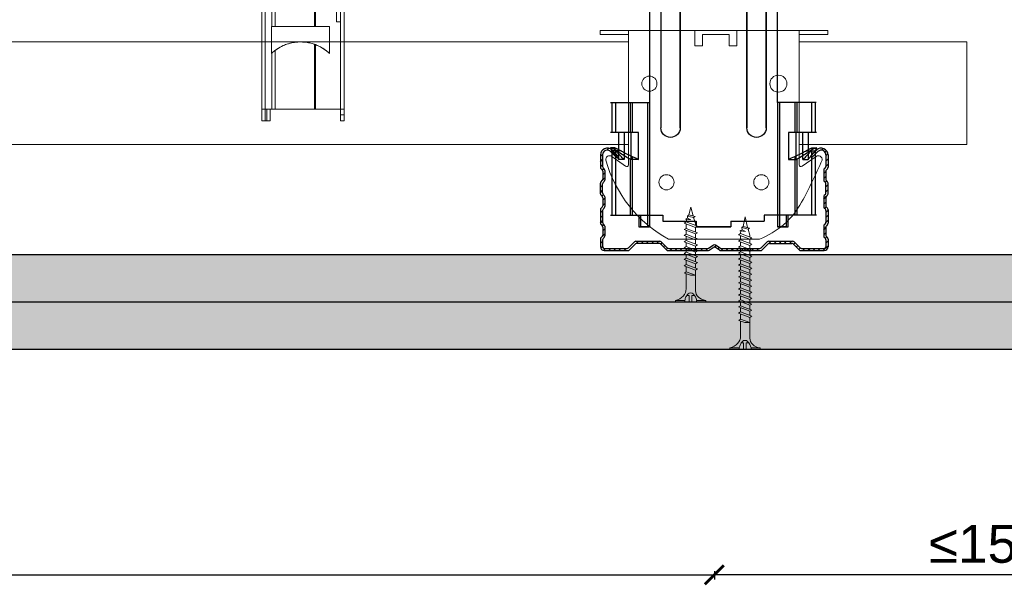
# Model space of a CAD drawing. Header units: millimetres. Extents: x 2264 to 5334, y 1259 to 2026.
# Tile 9 of 15: x 4604 to 4863, y 1451 to 1600. Entities that reach past the tile are written whole.
import ezdxf

# ---------------------------------------------------------------- set-up
doc = ezdxf.new("R2010")
doc.units = ezdxf.units.MM
for name, color, linetype, lineweight in [('_RIGIPS AKCESORIA', 7, 'Continuous', 18), ('_RIGIPS G-K', 7, 'Continuous', 25), ('_RIGIPS PROFIL', 7, 'Continuous', 18)]:
    doc.layers.add(name, color=color, linetype=linetype, lineweight=lineweight)
doc.styles.get("Standard").update_dxf_attribs({"font": 'arial.ttf'})
doc.dimstyles.new('ISO-25', dxfattribs={"dimtxt": 2.5, "dimasz": 2.5, "dimexe": 1.25, "dimexo": 0.625, "dimtad": 1, "dimtxsty": 'Standard', "dimcen": 2.5, "dimadec": 0, "dimazin": 0, "dimtfac": 1, "dimtmove": 0, "dimatfit": 3, "dimfxl": 1, "dimarcsym": 0})

# ---------------------------------------------------------------- blocks, each defined once
blk = doc.blocks.new('TN 25')
at = {"layer": '_RIGIPS AKCESORIA'}
for p, q in [((0, -0.84), (0, 7.16)), ((0, 7.16), (0.46, 7.16)), ((0.46, 7.16), (0.46, 4.78)), ((0.46, 4.78), (0, 4.78)), ((0, 3.5), (1.77, 3.5)), ((0, 2.83), (1.77, 2.83)), ((1.77, 3.5), (1.77, 4.2)), ((1.77, 2.83), (1.77, 2.18)), ((3.02, 4.46), (8.47, 4.46)), ((7.12, 4.46), (7.12, 3.18)), ((8.03, 2.01), (7.12, 4.46)), ((7.12, 3.18), (7.65, 1.53)), ((8.47, 4.46), (8.79, 5)), ((9.61, 1.51), (8.47, 4.46)), ((8.79, 5), (9.93, 2.01)), ((9, 4.46), (10.1, 4.46)), ((10.1, 4.46), (10.41, 5)), ((11.23, 1.51), (10.1, 4.46)), ((10.41, 5), (11.56, 2.01)), ((10.62, 4.46), (11.67, 4.46)), ((11.67, 4.46), (11.99, 5)), ((12.81, 1.51), (11.67, 4.46)), ((11.99, 5), (13.14, 2.01)), ((12.2, 4.46), (13.21, 4.46)), ((13.21, 4.46), (13.52, 5)), ((14.34, 1.51), (13.21, 4.46)), ((13.52, 5), (14.67, 2.01)), ((13.73, 4.46), (14.8, 4.46)), ((14.8, 4.46), (15.12, 5)), ((15.94, 1.51), (14.8, 4.46)), ((15.12, 5), (16.26, 2.01)), ((15.33, 4.46), (16.42, 4.46)), ((16.42, 4.46), (16.73, 5)), ((17.55, 1.51), (16.42, 4.46)), ((16.73, 5), (17.88, 2.01)), ((16.94, 4.46), (17.99, 4.46)), ((17.99, 4.46), (18.31, 5)), ((19.13, 1.51), (17.99, 4.46)), ((18.31, 5), (19.45, 2.01)), ((18.52, 4.46), (19.68, 4.46)), ((19.68, 4.46), (20, 5)), ((20.82, 1.51), (19.68, 4.46)), ((20, 5), (21.14, 2.01)), ((20.21, 4.46), (20.7, 4.46)), ((20.7, 4.46), (22.28, 3.98)), ((21.85, 1.83), (21.67, 3.28)), ((21.67, 3.28), (22.14, 2.4)), ((22.28, 3.98), (22.56, 4.37)), ((22.7, 2.36), (22.28, 3.98)), ((22.56, 4.37), (23.03, 2.71)), ((23.03, 2.71), (22.7, 2.36)), ((22.71, 3.85), (25, 3.24)), ((25, 3.24), (23.03, 2.71)), ((0.46, 1.64), (0, 1.64)), ((0.46, -0.84), (0.46, 1.64)), ((7.49, 2.01), (3.55, 2.01)), ((7.65, 1.53), (8.03, 2.01)), ((9.41, 2.01), (8.03, 2.01)), ((9.93, 2.01), (9.61, 1.51)), ((11.04, 2.01), (9.93, 2.01)), ((11.56, 2.01), (11.23, 1.51)), ((12.61, 2.01), (11.56, 2.01)), ((13.14, 2.01), (12.81, 1.51)), ((14.15, 2.01), (13.14, 2.01)), ((14.67, 2.01), (14.34, 1.51)), ((15.74, 2.01), (14.67, 2.01)), ((16.26, 2.01), (15.94, 1.51)), ((17.36, 2.01), (16.26, 2.01)), ((17.88, 2.01), (17.55, 1.51)), ((18.93, 2.01), (17.88, 2.01)), ((19.45, 2.01), (19.13, 1.51)), ((19.45, 2.01), (20.62, 2.01)), ((21.14, 2.01), (20.82, 1.51)), ((21.14, 2.01), (21.81, 2.12)), ((22.14, 2.4), (21.85, 1.83)), ((22.7, 2.36), (22.14, 2.4)), ((0, -0.84), (0.46, -0.84))]:
    blk.add_line(p, q, dxfattribs=at)
for centre, major_axis, ratio, start_param, end_param in [((3.09, 7.67), (0.17, 3.2), 0.826134, 1.773653, 3.180586), ((-0.04, 0.9), (0, 3.93), 0.848176, -0.720942, -0.151112), ((1.66, 3.18), (0, 0.895), 0.848176, -1.552777, -0.720942), ((1.66, 3.18), (0, 0.895), 0.848176, 3.862535, 4.730408), ((3.37, -1.57), (0.28, 3.57), 0.832181, 0.035984, 1.430787), ((-2.73, 15.91), (0, 14.76), 0.848176, 3.399396, 3.475072), ((0.59, 4.62), (0, 2.81), 0.848176, 3.475072, 3.862535)]:
    blk.add_ellipse(centre, major_axis=major_axis, ratio=ratio, start_param=start_param, end_param=end_param, dxfattribs=at)
blk = doc.blocks.new('CD 60 ULTRASTIL')
h = blk.add_hatch()
h.set_pattern_fill('ANSI31', color=256, scale=0.3, style=0)
h.paths.add_polyline_path([(542.88, 684.5, -0.302776), (543.49, 684.5), (544.54, 683.79, 0.148069), (544.85, 683.7), (555.42, 683.7, 0.198912), (555.81, 683.86), (557.38, 685.44, -0.198912), (557.77, 685.6), (563.59, 685.6, -0.198912), (563.98, 685.44), (565.55, 683.86, 0.198912), (565.94, 683.7), (572.18, 683.7, 0.414214), (573.18, 684.7), (573.18, 686.74, 0.198912), (573.02, 687.12), (572.74, 687.4, -0.198912), (572.58, 687.79), (572.58, 689.87, -0.198912), (572.74, 690.26), (573.02, 690.54, 0.198912), (573.18, 690.93), (573.18, 694.47, 0.198912), (573.02, 694.86), (572.74, 695.14, -0.198912), (572.58, 695.53), (572.58, 697.61, -0.198912), (572.74, 698), (573.02, 698.28, 0.198912), (573.18, 698.67), (573.18, 701.47, 0.198912), (573.02, 701.86), (572.74, 702.14, -0.198912), (572.58, 702.53), (572.58, 704.61, -0.198912), (572.74, 705), (573.02, 705.28, 0.198912), (573.18, 705.67), (573.18, 708.9, 0.666128), (570.12, 710.18), (568.55, 708.63), (568.93, 708.24), (570.5, 709.79, -0.666128), (572.63, 708.9), (572.63, 705.9, -0.198912), (572.47, 705.51), (572.19, 705.23, 0.198912), (572.03, 704.84), (572.03, 702.3, 0.198912), (572.19, 701.91), (572.47, 701.63, -0.198912), (572.63, 701.25), (572.63, 698.9, -0.198912), (572.47, 698.51), (572.19, 698.23, 0.198912), (572.03, 697.84), (572.03, 695.3, 0.198912), (572.19, 694.91), (572.47, 694.63, -0.198912), (572.63, 694.25), (572.63, 691.16, -0.198912), (572.47, 690.77), (572.19, 690.49, 0.198912), (572.03, 690.1), (572.03, 687.56, 0.198912), (572.19, 687.17), (572.47, 686.9, -0.198912), (572.63, 686.51), (572.63, 684.7, -0.414214), (572.18, 684.25), (566.17, 684.25, -0.198912), (565.78, 684.41), (564.2, 685.99, 0.198912), (563.82, 686.15), (557.55, 686.15, 0.198912), (557.16, 685.99), (555.58, 684.41, -0.198912), (555.19, 684.25), (545.01, 684.25, -0.148069), (544.71, 684.34), (543.49, 685.16, 0.302776), (542.88, 685.16), (541.65, 684.34, -0.148069), (541.35, 684.25), (531.17, 684.25, -0.198912), (530.78, 684.41), (529.2, 685.99, 0.198912), (528.82, 686.15), (522.55, 686.15, 0.198912), (522.16, 685.99), (520.58, 684.41, -0.198912), (520.19, 684.25), (514.18, 684.25, -0.414214), (513.73, 684.7), (513.73, 686.51, -0.198912), (513.89, 686.9), (514.17, 687.17, 0.198912), (514.33, 687.56), (514.33, 690.1, 0.198912), (514.17, 690.49), (513.89, 690.77, -0.198912), (513.73, 691.16), (513.73, 694.25, -0.198912), (513.89, 694.63), (514.17, 694.91, 0.198912), (514.33, 695.3), (514.33, 697.84, 0.198912), (514.17, 698.23), (513.89, 698.51, -0.198912), (513.73, 698.9), (513.73, 701.25, -0.198912), (513.89, 701.63), (514.17, 701.91, 0.198912), (514.33, 702.3), (514.33, 704.84, 0.198912), (514.17, 705.23), (513.89, 705.51, -0.198912), (513.73, 705.9), (513.73, 708.9, -0.666128), (515.86, 709.79), (517.43, 708.24), (517.81, 708.63), (516.25, 710.18, 0.666128), (513.18, 708.9), (513.18, 705.67, 0.198912), (513.34, 705.28), (513.62, 705, -0.198912), (513.78, 704.61), (513.78, 702.53, -0.198912), (513.62, 702.14), (513.34, 701.86, 0.198912), (513.18, 701.47), (513.18, 698.67, 0.198912), (513.34, 698.28), (513.62, 698, -0.198912), (513.78, 697.61), (513.78, 695.53, -0.198912), (513.62, 695.14), (513.34, 694.86, 0.198912), (513.18, 694.47), (513.18, 690.93, 0.198912), (513.34, 690.54), (513.62, 690.26, -0.198912), (513.78, 689.87), (513.78, 687.79, -0.198912), (513.62, 687.4), (513.34, 687.12, 0.198912), (513.18, 686.74), (513.18, 684.7, 0.414214), (514.18, 683.7), (520.42, 683.7, 0.198912), (520.81, 683.86), (522.38, 685.44, -0.198912), (522.77, 685.6), (528.59, 685.6, -0.198912), (528.98, 685.44), (530.55, 683.86, 0.198912), (530.94, 683.7), (541.51, 683.7, 0.148069), (541.82, 683.79)])
for p, q in [((513.18, 708.9), (513.18, 705.67)), ((513.73, 708.9), (513.73, 705.9)), ((515.86, 709.79), (517.43, 708.24)), ((516.25, 710.18), (517.81, 708.63)), ((517.43, 708.24), (517.81, 708.63)), ((570.12, 710.18), (568.55, 708.63)), ((568.93, 708.24), (568.55, 708.63)), ((570.5, 709.79), (568.93, 708.24)), ((572.63, 708.9), (572.63, 705.9)), ((573.18, 708.9), (573.18, 705.67)), ((513.34, 705.28), (513.62, 705)), ((513.78, 704.61), (513.78, 702.53)), ((513.89, 705.51), (514.17, 705.23)), ((514.33, 704.84), (514.33, 702.3)), ((572.03, 704.84), (572.03, 702.3)), ((572.47, 705.51), (572.19, 705.23)), ((572.58, 704.61), (572.58, 702.53)), ((573.02, 705.28), (572.74, 705)), ((513.18, 698.67), (513.18, 701.47)), ((513.34, 701.86), (513.62, 702.14)), ((513.73, 698.9), (513.73, 701.25)), ((513.89, 701.63), (514.17, 701.91)), ((572.47, 701.63), (572.19, 701.91)), ((572.63, 698.9), (572.63, 701.25)), ((573.02, 701.86), (572.74, 702.14)), ((573.18, 698.67), (573.18, 701.47)), ((513.34, 698.28), (513.62, 698)), ((513.89, 698.51), (514.17, 698.23)), ((572.47, 698.51), (572.19, 698.23)), ((573.02, 698.28), (572.74, 698)), ((513.78, 697.61), (513.78, 695.53)), ((514.33, 697.84), (514.33, 695.3)), ((572.03, 697.84), (572.03, 695.3)), ((572.58, 697.61), (572.58, 695.53)), ((513.18, 694.47), (513.18, 690.93)), ((513.34, 694.86), (513.62, 695.14)), ((513.73, 694.25), (513.73, 691.16)), ((513.89, 694.63), (514.17, 694.91)), ((572.47, 694.63), (572.19, 694.91)), ((572.63, 694.25), (572.63, 691.16)), ((573.02, 694.86), (572.74, 695.14)), ((573.18, 694.47), (573.18, 690.93)), ((513.34, 690.54), (513.62, 690.26)), ((513.89, 690.77), (514.17, 690.49)), ((572.47, 690.77), (572.19, 690.49)), ((573.02, 690.54), (572.74, 690.26)), ((513.78, 689.87), (513.78, 687.79)), ((514.33, 690.1), (514.33, 687.56)), ((572.03, 690.1), (572.03, 687.56)), ((572.58, 689.87), (572.58, 687.79)), ((513.18, 686.74), (513.18, 684.7)), ((513.34, 687.12), (513.62, 687.4)), ((513.73, 686.51), (513.73, 684.7)), ((513.89, 686.9), (514.17, 687.17)), ((520.58, 684.41), (522.16, 685.99)), ((520.81, 683.86), (522.38, 685.44)), ((522.55, 686.15), (528.82, 686.15)), ((528.59, 685.6), (522.77, 685.6)), ((530.55, 683.86), (528.98, 685.44)), ((530.78, 684.41), (529.2, 685.99)), ((541.65, 684.34), (542.88, 685.16)), ((544.71, 684.34), (543.49, 685.16)), ((555.58, 684.41), (557.16, 685.99)), ((555.81, 683.86), (557.38, 685.44)), ((557.55, 686.15), (563.82, 686.15)), ((557.77, 685.6), (563.59, 685.6)), ((565.55, 683.86), (563.98, 685.44)), ((565.78, 684.41), (564.2, 685.99)), ((572.47, 686.9), (572.19, 687.17)), ((572.63, 686.51), (572.63, 684.7)), ((573.02, 687.12), (572.74, 687.4)), ((573.18, 686.74), (573.18, 684.7)), ((514.18, 684.25), (520.19, 684.25)), ((514.18, 683.7), (520.42, 683.7)), ((530.94, 683.7), (541.51, 683.7)), ((531.17, 684.25), (541.35, 684.25)), ((541.82, 683.79), (542.88, 684.5)), ((544.54, 683.79), (543.49, 684.5)), ((544.85, 683.7), (555.42, 683.7)), ((545.01, 684.25), (555.19, 684.25)), ((565.94, 683.7), (572.18, 683.7)), ((566.17, 684.25), (572.18, 684.25))]:
    blk.add_line(p, q)
for centre, radius, start, end in [((514.98, 708.9), 1.8, 45.3251, 180), ((514.98, 708.9), 1.25, 45.3251, 180), ((571.38, 708.9), 1.8, 360, 134.6749), ((571.38, 708.9), 1.25, 360, 134.6749), ((513.73, 705.67), 0.55, 180, 225), ((513.23, 704.61), 0.55, 0, 45), ((514.28, 705.9), 0.55, 180, 225), ((513.78, 704.84), 0.55, 0, 45), ((572.58, 704.84), 0.55, 135, 180), ((572.08, 705.9), 0.55, 315, 0), ((573.13, 704.61), 0.55, 135, 180), ((572.63, 705.67), 0.55, 315, 0), ((513.73, 701.47), 0.55, 135, 180), ((513.23, 702.53), 0.55, 315, 0), ((514.28, 701.25), 0.55, 135, 180), ((513.78, 702.3), 0.55, 315, 0), ((572.58, 702.3), 0.55, 180, 225), ((572.08, 701.25), 0.55, 0, 45), ((573.13, 702.53), 0.55, 180, 225), ((572.63, 701.47), 0.55, 0, 45), ((513.73, 698.67), 0.55, 180, 225), ((514.28, 698.9), 0.55, 180, 225), ((513.78, 697.84), 0.55, 0, 45), ((572.58, 697.84), 0.55, 135, 180), ((572.08, 698.9), 0.55, 315, 0), ((572.63, 698.67), 0.55, 315, 0), ((513.23, 697.61), 0.55, 360, 45), ((513.23, 695.53), 0.55, 315, 0), ((573.13, 697.61), 0.55, 135, 180), ((573.13, 695.53), 0.55, 180, 225), ((513.73, 694.47), 0.55, 135, 180), ((514.28, 694.25), 0.55, 135, 180), ((513.78, 695.3), 0.55, 315, 0), ((572.58, 695.3), 0.55, 180, 225), ((572.08, 694.25), 0.55, 0, 45), ((572.63, 694.47), 0.55, 0, 45), ((513.73, 690.93), 0.55, 180, 225), ((514.28, 691.16), 0.55, 180, 225), ((513.78, 690.1), 0.55, 360, 45), ((572.58, 690.1), 0.55, 135, 180), ((572.08, 691.16), 0.55, 315, 0), ((572.63, 690.93), 0.55, 315, 0), ((513.23, 689.87), 0.55, 0, 45), ((513.23, 687.79), 0.55, 315, 0), ((573.13, 689.87), 0.55, 135, 180), ((573.13, 687.79), 0.55, 180, 225), ((513.73, 686.74), 0.55, 135, 180), ((514.28, 686.51), 0.55, 135, 180), ((513.78, 687.56), 0.55, 315, 360), ((522.55, 685.6), 0.55, 90, 135), ((522.77, 685.05), 0.55, 90, 135), ((528.59, 685.05), 0.55, 45, 90), ((528.82, 685.6), 0.55, 45, 90), ((543.18, 684.7), 0.55, 56.3099, 123.6901), ((557.55, 685.6), 0.55, 90, 135), ((557.77, 685.05), 0.55, 90, 135), ((563.59, 685.05), 0.55, 45, 90), ((563.82, 685.6), 0.55, 45, 90), ((572.58, 687.56), 0.55, 180, 225), ((572.08, 686.51), 0.55, 360, 45), ((572.63, 686.74), 0.55, 360, 45), ((514.18, 684.7), 1, 180, 270), ((514.18, 684.7), 0.45, 180, 270), ((520.19, 684.8), 0.55, 270, 315), ((520.42, 684.25), 0.55, 270, 315), ((530.94, 684.25), 0.55, 225, 270), ((531.17, 684.8), 0.55, 225, 270), ((541.35, 684.8), 0.55, 270, 303.6901), ((541.51, 684.25), 0.55, 270, 303.6901), ((543.18, 684.04), 0.55, 56.3099, 123.6901), ((544.85, 684.25), 0.55, 236.3099, 270), ((545.01, 684.8), 0.55, 236.3099, 270), ((555.19, 684.8), 0.55, 270, 315), ((555.42, 684.25), 0.55, 270, 315), ((565.94, 684.25), 0.55, 225, 270), ((566.17, 684.8), 0.55, 225, 270), ((572.18, 684.7), 1, 270, 0), ((572.18, 684.7), 1, 270, 360), ((572.18, 684.7), 0.45, 270, 360)]:
    blk.add_arc(centre, radius, start, end)
blk = doc.blocks.new('Lacznik krzyzowy (widok2)')
at = {"layer": '_RIGIPS AKCESORIA'}
for p, q in [((94.8, 91.5, 218.36), (94.8, 90.5, 218.36)), ((94.8, 91.5, 218.36), (154.8, 91.5, 218.36)), ((102.3, 56.12, 218.36), (102.3, 91.5, 218.36)), ((119.8, 91.5, 218.36), (119.8, 87.5, 218.36)), ((130.85, 91.5, 218.36), (130.85, 87.5, 218.36)), ((147.3, 91.5, 218.36), (147.3, 56.12, 218.36)), ((154.8, 91.5, 218.36), (154.8, 90.5, 218.36)), ((94.8, 90.5, 218.36), (102.3, 90.5, 218.36)), ((121.8, 87.5, 218.36), (121.8, 90.5, 218.36)), ((121.8, 90.5, 218.36), (128.85, 90.5, 218.36)), ((128.85, 90.5, 218.36), (128.85, 87.5, 218.36)), ((154.8, 90.5, 218.36), (147.3, 90.5, 218.36)), ((119.8, 87.5, 218.36), (121.8, 87.5, 218.36)), ((128.85, 87.5, 218.36), (130.85, 87.5, 218.36)), ((97.87, 58.32, 218.36), (101.51, 55.71, 218.36)), ((148.09, 55.71, 218.36), (151.73, 58.32, 218.36)), ((136.8, 36.5, 218.36), (112.81, 36.5, 218.36))]:
    blk.add_line(p, q, dxfattribs=at)
for centre, radius in [((107.8, 77.5, 218.36), 2), ((141.8, 77.5, 218.36), 2.24), ((112.3, 51.5, 218.36), 2), ((137.3, 51.5, 218.36), 2)]:
    blk.add_circle(centre, radius, dxfattribs=at)
for centre, radius, start, end in [((97.29, 57.5, 218.36), 1, 122.1388, 189.8152), ((129.61, 66.77, 218.36), 34.62, 195.8211, 240.9602), ((97.29, 57.5, 218.36), 1, 54.4623, 122.1388), ((12.5, 118.8, 218.36), 153.64, 331.826, 336.4146), ((152.32, 57.5, 218.36), 1, 350.1848, 125.5377), ((101.8, 56.12, 218.36), 0.5, 234.4623, 0), ((147.8, 56.12, 218.36), 0.5, 180, 305.5377), ((129.12, 56.49, 218.36), 21.41, 291.013, 331.4749)]:
    blk.add_arc(centre, radius, start, end, dxfattribs=at)
blk = doc.blocks.new('TN 35')
at = {"layer": '_RIGIPS AKCESORIA'}
for p, q in [((0, -0.84), (0, 7.16)), ((0, 7.16), (0.46, 7.16)), ((0.46, 7.16), (0.46, 4.78)), ((0.46, 4.78), (0, 4.78)), ((0, 3.5), (1.77, 3.5)), ((0, 2.83), (1.77, 2.83)), ((1.77, 3.5), (1.77, 4.2)), ((1.77, 2.83), (1.77, 2.18)), ((3.02, 4.46), (8.47, 4.46)), ((7.12, 4.46), (7.12, 3.18)), ((8.03, 2.01), (7.12, 4.46)), ((7.12, 3.18), (7.65, 1.53)), ((8.47, 4.46), (8.79, 5)), ((9.61, 1.51), (8.47, 4.46)), ((8.79, 5), (9.93, 2.01)), ((9, 4.46), (10.1, 4.46)), ((10.1, 4.46), (10.41, 5)), ((11.23, 1.51), (10.1, 4.46)), ((10.41, 5), (11.56, 2.01)), ((10.62, 4.46), (11.67, 4.46)), ((11.67, 4.46), (11.99, 5)), ((12.81, 1.51), (11.67, 4.46)), ((11.99, 5), (13.14, 2.01)), ((12.2, 4.46), (13.21, 4.46)), ((13.21, 4.46), (13.52, 5)), ((14.34, 1.51), (13.21, 4.46)), ((13.52, 5), (14.67, 2.01)), ((13.73, 4.46), (14.8, 4.46)), ((14.8, 4.46), (15.12, 5)), ((15.94, 1.51), (14.8, 4.46)), ((15.12, 5), (16.26, 2.01)), ((15.33, 4.46), (16.42, 4.46)), ((16.42, 4.46), (16.73, 5)), ((17.55, 1.51), (16.42, 4.46)), ((16.73, 5), (17.88, 2.01)), ((16.94, 4.46), (17.99, 4.46)), ((17.99, 4.46), (18.31, 5)), ((19.13, 1.51), (17.99, 4.46)), ((18.31, 5), (19.45, 2.01)), ((18.52, 4.46), (19.57, 4.46)), ((19.57, 4.46), (19.88, 5)), ((20.7, 1.51), (19.57, 4.46)), ((19.88, 5), (21.03, 2.01)), ((20.09, 4.46), (21.14, 4.46)), ((21.14, 4.46), (21.46, 5)), ((22.28, 1.51), (21.14, 4.46)), ((21.46, 5), (22.6, 2.01)), ((21.67, 4.46), (22.72, 4.46)), ((22.72, 4.46), (23.03, 5)), ((23.85, 1.51), (22.72, 4.46)), ((23.03, 5), (24.18, 2.01)), ((23.24, 4.46), (24.29, 4.46)), ((24.29, 4.46), (24.61, 5)), ((25.43, 1.51), (24.29, 4.46)), ((24.61, 5), (25.75, 2.01)), ((24.81, 4.46), (25.87, 4.46)), ((25.87, 4.46), (26.18, 5)), ((27, 1.51), (25.87, 4.46)), ((26.18, 5), (27.33, 2.01)), ((26.39, 4.46), (27.44, 4.46)), ((27.44, 4.46), (27.76, 5)), ((28.58, 1.51), (27.44, 4.46)), ((27.76, 5), (28.9, 2.01)), ((27.96, 4.46), (29.13, 4.46)), ((29.13, 4.46), (29.45, 5)), ((30.27, 1.51), (29.13, 4.46)), ((29.45, 5), (30.59, 2.01)), ((29.65, 4.46), (30.15, 4.46)), ((30.15, 4.46), (31.73, 3.98)), ((31.3, 1.83), (31.12, 3.28)), ((31.12, 3.28), (31.59, 2.4)), ((31.73, 3.98), (32.01, 4.37)), ((32.15, 2.36), (31.73, 3.98)), ((32.01, 4.37), (32.48, 2.71)), ((32.48, 2.71), (32.15, 2.36)), ((32.16, 3.85), (35, 3.24)), ((35, 3.24), (32.48, 2.71)), ((0.46, 1.64), (0, 1.64)), ((0.46, -0.84), (0.46, 1.64)), ((7.49, 2.01), (3.55, 2.01)), ((7.65, 1.53), (8.03, 2.01)), ((9.41, 2.01), (8.03, 2.01)), ((9.93, 2.01), (9.61, 1.51)), ((11.04, 2.01), (9.93, 2.01)), ((11.56, 2.01), (11.23, 1.51)), ((12.61, 2.01), (11.56, 2.01)), ((13.14, 2.01), (12.81, 1.51)), ((14.15, 2.01), (13.14, 2.01)), ((14.67, 2.01), (14.34, 1.51)), ((15.74, 2.01), (14.67, 2.01)), ((16.26, 2.01), (15.94, 1.51)), ((17.36, 2.01), (16.26, 2.01)), ((17.88, 2.01), (17.55, 1.51)), ((18.93, 2.01), (17.84, 2.01)), ((19.45, 2.01), (19.13, 1.51)), ((20.51, 2.01), (19.41, 2.01)), ((21.03, 2.01), (20.7, 1.51)), ((22.08, 2.01), (20.99, 2.01)), ((22.6, 2.01), (22.28, 1.51)), ((23.66, 2.01), (22.56, 2.01)), ((24.18, 2.01), (23.85, 1.51)), ((25.23, 2.01), (24.14, 2.01)), ((25.75, 2.01), (25.43, 1.51)), ((26.81, 2.01), (25.71, 2.01)), ((27.33, 2.01), (27, 1.51)), ((28.38, 2.01), (27.33, 2.01)), ((28.9, 2.01), (28.58, 1.51)), ((28.9, 2.01), (30.07, 2.01)), ((30.59, 2.01), (30.27, 1.51)), ((30.59, 2.01), (31.26, 2.12)), ((31.59, 2.4), (31.3, 1.83)), ((32.15, 2.36), (31.59, 2.4)), ((0, -0.84), (0.46, -0.84))]:
    blk.add_line(p, q, dxfattribs=at)
for centre, major_axis, ratio, start_param, end_param in [((3.09, 7.67), (0.17, 3.2), 0.826134, 1.773653, 3.180586), ((-0.04, 0.9), (0, 3.93), 0.848176, -0.720942, -0.151112), ((1.66, 3.18), (0, 0.895), 0.848176, -1.552777, -0.720942), ((1.66, 3.18), (0, 0.895), 0.848176, 3.862535, 4.730408), ((3.37, -1.57), (0.28, 3.57), 0.832181, 0.035984, 1.430787), ((-2.73, 15.91), (0, 14.76), 0.848176, 3.399396, 3.475072), ((0.59, 4.62), (0, 2.81), 0.848176, 3.475072, 3.862535)]:
    blk.add_ellipse(centre, major_axis=major_axis, ratio=ratio, start_param=start_param, end_param=end_param, dxfattribs=at)
blk = doc.blocks.new('wieszak noniuszowy bok')
at = {"layer": '_RIGIPS AKCESORIA', "lineweight": 0}
for p, q in [((1399.98, 5024.65), (1399.98, 5181.36)), ((1401, 5129.95), (1401, 5024.65)), ((1398.96, 5122.28), (1398.96, 5050.72)), ((1379.24, 5057.36), (1379.24, 5024.65)), ((1380.12, 5057.36), (1380.12, 5024.65)), ((1381.9, 5057.36), (1381.9, 5049.5)), ((1382.79, 5057.36), (1382.79, 5049.5)), ((1393.13, 5057.36), (1393.13, 5049.5)), ((1393.4, 5057.36), (1393.4, 5049.5)), ((1398.96, 5050.72), (1399.98, 5050.72)), ((1381.81, 5042.35), (1381.81, 5049.5)), ((1397.14, 5049.5), (1381.81, 5049.5)), ((1397.14, 5042.35), (1397.14, 5049.5)), ((1387.15, 5045.16), (1386.81, 5045.09)), ((1386.81, 5045.09), (1387.15, 5045.16)), ((1387.07, 5045.15), (1387.47, 5045.23)), ((1387.47, 5045.23), (1387.07, 5045.15)), ((1387.49, 5045.23), (1387.15, 5045.16)), ((1387.15, 5045.16), (1387.49, 5045.23)), ((1387.47, 5045.23), (1387.87, 5045.3)), ((1387.87, 5045.3), (1387.47, 5045.23)), ((1387.83, 5045.29), (1387.49, 5045.23)), ((1387.49, 5045.23), (1387.83, 5045.29)), ((1388.14, 5045.33), (1387.83, 5045.29)), ((1387.83, 5045.29), (1388.14, 5045.33)), ((1387.87, 5045.3), (1388.29, 5045.34)), ((1388.29, 5045.34), (1387.87, 5045.3)), ((1388.46, 5045.36), (1388.14, 5045.33)), ((1388.14, 5045.33), (1388.46, 5045.36)), ((1388.29, 5045.34), (1388.72, 5045.39)), ((1388.72, 5045.39), (1388.29, 5045.34)), ((1388.8, 5045.39), (1388.46, 5045.36)), ((1388.46, 5045.36), (1388.8, 5045.39)), ((1388.72, 5045.39), (1389.15, 5045.4)), ((1389.15, 5045.4), (1388.72, 5045.39)), ((1389.13, 5045.4), (1388.8, 5045.39)), ((1388.8, 5045.39), (1389.13, 5045.4)), ((1389.47, 5045.41), (1389.13, 5045.4)), ((1389.13, 5045.4), (1389.47, 5045.41)), ((1389.15, 5045.4), (1389.58, 5045.41)), ((1389.58, 5045.41), (1389.15, 5045.4)), ((1389.47, 5045.41), (1389.46, 5045.41)), ((1389.47, 5045.41), (1389.46, 5045.41)), ((1389.82, 5045.4), (1389.47, 5045.41)), ((1389.47, 5045.41), (1389.82, 5045.4)), ((1389.58, 5045.41), (1390.02, 5045.39)), ((1390.02, 5045.39), (1389.58, 5045.41)), ((1390.16, 5045.39), (1389.82, 5045.4)), ((1389.82, 5045.4), (1390.16, 5045.39)), ((1390.02, 5045.39), (1390.46, 5045.37)), ((1390.46, 5045.37), (1390.02, 5045.39)), ((1390.51, 5045.36), (1390.16, 5045.39)), ((1390.16, 5045.39), (1390.51, 5045.36)), ((1390.46, 5045.37), (1390.89, 5045.32)), ((1390.89, 5045.32), (1390.46, 5045.37)), ((1390.86, 5045.32), (1390.51, 5045.36)), ((1390.51, 5045.36), (1390.86, 5045.32)), ((1391.21, 5045.27), (1390.86, 5045.32)), ((1390.86, 5045.32), (1391.21, 5045.27)), ((1390.89, 5045.32), (1391.33, 5045.25)), ((1391.33, 5045.25), (1390.89, 5045.32)), ((1391.55, 5045.21), (1391.21, 5045.27)), ((1391.21, 5045.27), (1391.55, 5045.21)), ((1391.33, 5045.25), (1391.75, 5045.17)), ((1391.75, 5045.17), (1391.33, 5045.25)), ((1391.89, 5045.14), (1391.55, 5045.21)), ((1391.55, 5045.21), (1391.89, 5045.14)), ((1391.75, 5045.17), (1392.17, 5045.07)), ((1392.17, 5045.07), (1391.75, 5045.17)), ((1381.81, 5042.35), (1382.29, 5042.77)), ((1382.29, 5042.77), (1381.81, 5042.35)), ((1381.98, 5042.51), (1382.21, 5042.72)), ((1382.21, 5042.72), (1381.98, 5042.51)), ((1382.21, 5042.72), (1382.46, 5042.91)), ((1382.46, 5042.91), (1382.21, 5042.72)), ((1382.29, 5042.77), (1382.79, 5043.18)), ((1382.79, 5043.18), (1382.29, 5042.77)), ((1382.46, 5042.91), (1382.71, 5043.12)), ((1382.71, 5043.12), (1382.46, 5042.91)), ((1382.71, 5043.12), (1382.98, 5043.31)), ((1382.98, 5043.31), (1382.71, 5043.12)), ((1383.01, 5043.34), (1382.79, 5043.18)), ((1382.79, 5043.18), (1383.01, 5043.34)), ((1382.79, 5043.18), (1382.79, 5027.72)), ((1382.98, 5043.31), (1383.31, 5043.54)), ((1383.31, 5043.54), (1382.98, 5043.31)), ((1383.24, 5043.5), (1383.01, 5043.34)), ((1383.01, 5043.34), (1383.24, 5043.5)), ((1383.66, 5043.77), (1383.24, 5043.5)), ((1383.24, 5043.5), (1383.66, 5043.77)), ((1383.31, 5043.54), (1383.68, 5043.78)), ((1383.68, 5043.78), (1383.31, 5043.54)), ((1384.13, 5044.04), (1383.66, 5043.77)), ((1383.66, 5043.77), (1384.13, 5044.04)), ((1383.68, 5043.78), (1384.07, 5044.01)), ((1384.07, 5044.01), (1383.68, 5043.78)), ((1384.07, 5044.01), (1384.49, 5044.23)), ((1384.49, 5044.23), (1384.07, 5044.01)), ((1384.65, 5044.31), (1384.13, 5044.04)), ((1384.13, 5044.04), (1384.65, 5044.31)), ((1384.49, 5044.23), (1384.92, 5044.44)), ((1384.92, 5044.44), (1384.49, 5044.23)), ((1384.93, 5044.44), (1384.65, 5044.31)), ((1384.65, 5044.31), (1384.93, 5044.44)), ((1384.92, 5044.44), (1385.38, 5044.63)), ((1385.38, 5044.63), (1384.92, 5044.44)), ((1385.23, 5044.57), (1384.93, 5044.44)), ((1384.93, 5044.44), (1385.23, 5044.57)), ((1385.53, 5044.69), (1385.23, 5044.57)), ((1385.23, 5044.57), (1385.53, 5044.69)), ((1385.34, 5044.62), (1385.33, 5044.62)), ((1385.34, 5044.62), (1385.33, 5044.62)), ((1385.38, 5044.63), (1385.85, 5044.8)), ((1385.85, 5044.8), (1385.38, 5044.63)), ((1385.83, 5044.8), (1385.53, 5044.69)), ((1385.53, 5044.69), (1385.83, 5044.8)), ((1386.15, 5044.9), (1385.83, 5044.8)), ((1385.83, 5044.8), (1386.15, 5044.9)), ((1385.85, 5044.8), (1386.31, 5044.95)), ((1386.31, 5044.95), (1385.85, 5044.8)), ((1386.48, 5045), (1386.15, 5044.9)), ((1386.15, 5044.9), (1386.48, 5045)), ((1386.31, 5044.95), (1386.68, 5045.06)), ((1386.68, 5045.06), (1386.31, 5044.95)), ((1386.81, 5045.09), (1386.48, 5045)), ((1386.48, 5045), (1386.81, 5045.09)), ((1386.68, 5045.06), (1387.07, 5045.15)), ((1387.07, 5045.15), (1386.68, 5045.06)), ((1392.22, 5045.07), (1391.89, 5045.14)), ((1391.89, 5045.14), (1392.22, 5045.07)), ((1392.17, 5045.07), (1392.57, 5044.97)), ((1392.57, 5044.97), (1392.17, 5045.07)), ((1392.55, 5044.98), (1392.22, 5045.07)), ((1392.22, 5045.07), (1392.55, 5044.98)), ((1393.17, 5044.78), (1392.55, 5044.98)), ((1392.55, 5044.98), (1393.17, 5044.78)), ((1392.57, 5044.97), (1392.96, 5044.85)), ((1392.96, 5044.85), (1392.57, 5044.97)), ((1392.96, 5044.85), (1393.41, 5044.69)), ((1393.41, 5044.69), (1392.96, 5044.85)), ((1393.13, 5044.79), (1393.13, 5027.72)), ((1393.54, 5044.63), (1393.17, 5044.78)), ((1393.17, 5044.78), (1393.54, 5044.63)), ((1393.4, 5044.69), (1393.4, 5027.72)), ((1393.41, 5044.69), (1393.86, 5044.51)), ((1393.86, 5044.51), (1393.41, 5044.69)), ((1393.92, 5044.48), (1393.54, 5044.63)), ((1393.54, 5044.63), (1393.92, 5044.48)), ((1393.6, 5044.62), (1393.59, 5044.62)), ((1393.6, 5044.62), (1393.59, 5044.62)), ((1393.86, 5044.51), (1394.29, 5044.31)), ((1394.29, 5044.31), (1393.86, 5044.51)), ((1394.29, 5044.31), (1393.92, 5044.48)), ((1393.92, 5044.48), (1394.29, 5044.31)), ((1394.65, 5044.13), (1394.29, 5044.31)), ((1394.29, 5044.31), (1394.72, 5044.09)), ((1394.72, 5044.09), (1394.29, 5044.31)), ((1394.29, 5044.31), (1394.65, 5044.13)), ((1395, 5043.94), (1394.65, 5044.13)), ((1394.65, 5044.13), (1395, 5043.94)), ((1394.72, 5044.09), (1395.13, 5043.86)), ((1395.13, 5043.86), (1394.72, 5044.09)), ((1395.35, 5043.73), (1395, 5043.94)), ((1395, 5043.94), (1395.35, 5043.73)), ((1395.13, 5043.86), (1395.53, 5043.61)), ((1395.53, 5043.61), (1395.13, 5043.86)), ((1395.67, 5043.52), (1395.35, 5043.73)), ((1395.35, 5043.73), (1395.67, 5043.52)), ((1395.53, 5043.61), (1395.92, 5043.35)), ((1395.92, 5043.35), (1395.53, 5043.61)), ((1396, 5043.29), (1395.67, 5043.52)), ((1395.67, 5043.52), (1396, 5043.29)), ((1395.92, 5043.35), (1396.3, 5043.07)), ((1396.3, 5043.07), (1395.92, 5043.35)), ((1396.3, 5043.06), (1396, 5043.29)), ((1396, 5043.29), (1396.3, 5043.06)), ((1396.3, 5043.07), (1396.73, 5042.72)), ((1396.73, 5042.72), (1396.3, 5043.07)), ((1396.59, 5042.83), (1396.3, 5043.06)), ((1396.3, 5043.06), (1396.59, 5042.83)), ((1396.87, 5042.59), (1396.59, 5042.83)), ((1396.59, 5042.83), (1396.87, 5042.59)), ((1396.73, 5042.72), (1397.14, 5042.35)), ((1397.14, 5042.35), (1396.73, 5042.72)), ((1397.14, 5042.35), (1396.87, 5042.59)), ((1396.87, 5042.59), (1397.14, 5042.35)), ((1381.81, 5042.35), (1381.8, 5042.35)), ((1381.81, 5042.35), (1381.8, 5042.35)), ((1381.81, 5042.35), (1381.86, 5042.39)), ((1381.86, 5042.39), (1381.81, 5042.35)), ((1381.86, 5042.39), (1381.9, 5042.43)), ((1381.9, 5042.43), (1381.86, 5042.39)), ((1381.9, 5042.43), (1381.98, 5042.51)), ((1381.98, 5042.51), (1381.9, 5042.43)), ((1381.9, 5042.43), (1381.9, 5027.72)), ((1397.14, 5042.35), (1397.13, 5042.35)), ((1397.14, 5042.35), (1397.13, 5042.35)), ((1379.24, 5027.72), (1401, 5027.72)), ((1380.57, 5027.72), (1380.57, 5024.65)), ((1381.46, 5024.65), (1381.46, 5027.72)), ((1379.24, 5024.65), (1381.46, 5024.65)), ((1399.98, 5026.19), (1401, 5026.19)), ((1401, 5024.65), (1399.98, 5024.65))]:
    blk.add_line(p, q, dxfattribs=at)
blk = doc.blocks.new('wieszak noniuszowy widok')
for p, q in [((358.34, -30.29), (358.34, 42.47)), ((392.15, 42.47), (392.15, -30.29)), ((392.15, 42.47), (392.15, -30.29)), ((361.34, -36.95), (361.34, 34.79)), ((361.34, 34.79), (361.34, -36.95)), ((366.47, 34.79), (366.47, -36.95)), ((366.47, -36.95), (366.47, 34.79)), ((384.02, -36.95), (384.02, 34.79)), ((384.02, 34.79), (384.02, -36.95)), ((389.14, 34.79), (389.14, -36.95)), ((389.14, 34.79), (389.14, -36.95)), ((348.22, -30.29), (358.37, -30.29)), ((348.44, -30.29), (348.44, -38.17)), ((349.43, -30.29), (349.43, -38.17)), ((353.28, -30.29), (353.28, -38.17)), ((353.8, -30.29), (353.8, -38.17)), ((357.85, -30.29), (357.85, -63.08)), ((358.37, -30.29), (358.37, -63.08)), ((392.13, -30.29), (392.13, -63.08)), ((392.15, -30.29), (392.15, -60.01)), ((392.15, -30.29), (392.15, -60.01)), ((402.37, -30.29), (392.16, -30.29)), ((392.64, -30.29), (392.64, -63.08)), ((396.7, -30.29), (396.7, -38.17)), ((397.21, -30.29), (397.21, -38.17)), ((401.07, -30.29), (401.07, -38.17)), ((402.06, -30.29), (402.06, -38.17)), ((348.13, -38.17), (355.47, -38.17)), ((350.32, -38.17), (350.32, -45.34)), ((351.68, -45.34), (351.68, -38.17)), ((353.44, -45.34), (353.44, -38.17)), ((355.47, -38.17), (355.47, -45.34)), ((395.03, -45.34), (395.03, -38.17)), ((395.03, -38.17), (402.39, -38.17)), ((397.05, -38.17), (397.05, -45.34)), ((398.82, -38.17), (398.82, -45.34)), ((400.18, -45.34), (400.18, -38.17)), ((348.11, -42.32), (348.14, -42.29)), ((348.11, -42.37), (348.11, -42.32)), ((348.12, -42.43), (348.11, -42.37)), ((348.15, -42.51), (348.12, -42.43)), ((348.14, -42.29), (348.17, -42.28)), ((348.19, -42.61), (348.15, -42.51)), ((348.17, -42.28), (348.23, -42.28)), ((349.22, -42.28), (348.19, -42.28)), ((348.26, -42.72), (348.19, -42.61)), ((348.23, -42.28), (348.31, -42.3)), ((348.34, -42.84), (348.26, -42.72)), ((348.31, -42.3), (348.41, -42.34)), ((348.45, -43), (348.34, -42.84)), ((348.41, -42.34), (348.53, -42.39)), ((348.44, -42.99), (348.44, -60.01)), ((348.58, -43.18), (348.45, -43)), ((349.57, -43.07), (348.5, -43.07)), ((348.53, -42.39), (348.66, -42.46)), ((348.72, -43.37), (348.58, -43.18)), ((348.66, -42.46), (348.81, -42.54)), ((348.89, -43.59), (348.72, -43.37)), ((348.81, -42.54), (348.96, -42.63)), ((349.08, -43.83), (348.89, -43.59)), ((348.96, -42.63), (349.14, -42.73)), ((349.28, -44.08), (349.08, -43.83)), ((349.15, -42.29), (349.13, -42.32)), ((349.13, -42.32), (349.13, -42.36)), ((349.13, -42.36), (349.14, -42.41)), ((349.14, -42.41), (349.16, -42.47)), ((349.14, -42.73), (349.38, -42.88)), ((349.18, -42.28), (349.15, -42.29)), ((349.16, -42.47), (349.19, -42.54)), ((349.22, -42.28), (349.18, -42.28)), ((349.19, -42.54), (349.24, -42.62)), ((349.28, -42.28), (349.22, -42.28)), ((349.24, -42.62), (349.3, -42.71)), ((349.34, -42.29), (349.28, -42.28)), ((349.49, -44.34), (349.28, -44.08)), ((349.3, -42.71), (349.44, -42.91)), ((349.43, -42.32), (349.34, -42.29)), ((349.38, -42.88), (349.66, -43.05)), ((349.52, -42.35), (349.43, -42.32)), ((349.43, -42.9), (349.43, -60.01)), ((349.44, -42.91), (349.55, -43.05)), ((349.62, -42.4), (349.52, -42.35)), ((349.55, -43.05), (349.68, -43.2)), ((349.74, -42.46), (349.62, -42.4)), ((349.66, -43.05), (349.96, -43.25)), ((350.92, -43.07), (349.68, -43.07)), ((349.68, -43.2), (349.82, -43.37)), ((349.88, -42.52), (349.74, -42.46)), ((349.82, -43.37), (349.98, -43.56)), ((350.03, -42.6), (349.88, -42.52)), ((349.96, -43.25), (350.28, -43.46)), ((349.98, -43.56), (350.15, -43.76)), ((350.2, -42.69), (350.03, -42.6)), ((350.15, -43.76), (350.34, -43.96)), ((350.38, -42.79), (350.2, -42.69)), ((350.28, -43.46), (350.63, -43.68)), ((350.34, -43.96), (350.54, -44.17)), ((350.58, -42.89), (350.38, -42.79)), ((350.78, -43), (350.58, -42.89)), ((350.63, -43.68), (350.99, -43.91)), ((351, -43.12), (350.78, -43)), ((350.99, -43.91), (351.36, -44.14)), ((351.23, -43.25), (351, -43.12)), ((351.48, -43.37), (351.23, -43.25)), ((351.99, -43.64), (351.48, -43.37)), ((352.52, -43.92), (351.99, -43.64)), ((353.08, -44.19), (352.52, -43.92)), ((397.98, -43.92), (397.42, -44.19)), ((398.51, -43.64), (397.98, -43.92)), ((399.02, -43.37), (398.51, -43.64)), ((399.26, -43.25), (399.02, -43.37)), ((399.13, -44.14), (399.51, -43.91)), ((399.49, -43.12), (399.26, -43.25)), ((399.71, -43), (399.49, -43.12)), ((399.51, -43.91), (399.87, -43.68)), ((399.58, -43.07), (400.82, -43.07)), ((399.92, -42.89), (399.71, -43)), ((399.87, -43.68), (400.21, -43.46)), ((400.12, -42.79), (399.92, -42.89)), ((399.96, -44.17), (400.16, -43.96)), ((400.3, -42.69), (400.12, -42.79)), ((400.16, -43.96), (400.35, -43.76)), ((400.21, -43.46), (400.54, -43.25)), ((400.46, -42.6), (400.3, -42.69)), ((400.35, -43.76), (400.52, -43.56)), ((400.62, -42.52), (400.46, -42.6)), ((400.52, -43.56), (400.68, -43.37)), ((400.54, -43.25), (400.84, -43.05)), ((400.76, -42.46), (400.62, -42.52)), ((400.68, -43.37), (400.82, -43.2)), ((400.88, -42.4), (400.76, -42.46)), ((400.82, -43.2), (400.95, -43.05)), ((400.84, -43.05), (401.12, -42.88)), ((400.98, -42.35), (400.88, -42.4)), ((400.93, -43.07), (402, -43.07)), ((400.95, -43.05), (401.06, -42.91)), ((401.07, -42.32), (400.98, -42.35)), ((401.22, -44.08), (401.01, -44.34)), ((401.06, -42.91), (401.2, -42.71)), ((401.15, -42.29), (401.07, -42.32)), ((401.07, -42.9), (401.07, -60.01)), ((401.12, -42.88), (401.36, -42.73)), ((401.22, -42.28), (401.15, -42.29)), ((401.2, -42.71), (401.26, -42.62)), ((401.27, -42.28), (401.22, -42.28)), ((401.42, -43.83), (401.22, -44.08)), ((401.26, -42.62), (401.3, -42.54)), ((401.32, -42.28), (401.27, -42.28)), ((401.27, -42.28), (402.31, -42.28)), ((401.3, -42.54), (401.34, -42.47)), ((401.35, -42.29), (401.32, -42.28)), ((401.34, -42.47), (401.36, -42.41)), ((401.36, -42.32), (401.35, -42.29)), ((401.37, -42.36), (401.36, -42.32)), ((401.36, -42.41), (401.37, -42.36)), ((401.36, -42.73), (401.54, -42.63)), ((401.61, -43.59), (401.42, -43.83)), ((401.54, -42.63), (401.69, -42.54)), ((401.77, -43.37), (401.61, -43.59)), ((401.69, -42.54), (401.84, -42.46)), ((401.92, -43.18), (401.77, -43.37)), ((401.84, -42.46), (401.97, -42.39)), ((402.05, -43), (401.92, -43.18)), ((401.97, -42.39), (402.09, -42.34)), ((402.16, -42.84), (402.05, -43)), ((402.06, -42.99), (402.06, -60.01)), ((402.09, -42.34), (402.18, -42.3)), ((402.24, -42.72), (402.16, -42.84)), ((402.18, -42.3), (402.26, -42.28)), ((402.3, -42.61), (402.24, -42.72)), ((402.26, -42.28), (402.33, -42.28)), ((402.35, -42.51), (402.3, -42.61)), ((402.33, -42.28), (402.36, -42.29)), ((402.38, -42.43), (402.35, -42.51)), ((402.36, -42.29), (402.39, -42.32)), ((402.39, -42.37), (402.38, -42.43)), ((402.39, -42.32), (402.39, -42.37)), ((349.72, -44.62), (349.49, -44.34)), ((350.01, -44.98), (349.72, -44.62)), ((350.32, -45.34), (350.01, -44.98)), ((351.68, -45.34), (350.32, -45.34)), ((350.54, -44.17), (350.75, -44.4)), ((350.75, -44.4), (350.97, -44.63)), ((350.97, -44.63), (351.19, -44.86)), ((351.19, -44.86), (351.43, -45.11)), ((351.36, -44.14), (351.74, -44.37)), ((351.43, -45.11), (351.68, -45.34)), ((351.74, -44.37), (352.07, -44.57)), ((352.07, -44.57), (352.41, -44.78)), ((352.41, -44.78), (352.77, -44.98)), ((352.77, -44.98), (353.14, -45.18)), ((353.43, -44.35), (353.08, -44.19)), ((353.14, -45.18), (353.28, -45.26)), ((353.28, -45.26), (353.36, -45.3)), ((353.28, -45.26), (353.28, -60.01)), ((353.36, -45.3), (353.44, -45.34)), ((353.8, -44.52), (353.43, -44.35)), ((355.47, -45.34), (353.44, -45.34)), ((354.66, -44.92), (353.8, -44.52)), ((353.8, -44.52), (353.8, -60.01)), ((355.47, -45.34), (354.66, -44.92)), ((395.84, -44.92), (395.03, -45.34)), ((395.03, -45.34), (397.05, -45.34)), ((396.7, -44.52), (395.84, -44.92)), ((397.07, -44.35), (396.7, -44.52)), ((396.7, -44.52), (396.7, -60.01)), ((397.05, -45.34), (397.13, -45.3)), ((397.42, -44.19), (397.07, -44.35)), ((397.13, -45.3), (397.21, -45.26)), ((397.21, -45.26), (397.36, -45.18)), ((397.21, -45.26), (397.21, -60.01)), ((397.36, -45.18), (397.73, -44.98)), ((397.73, -44.98), (398.09, -44.78)), ((398.09, -44.78), (398.43, -44.57)), ((398.43, -44.57), (398.76, -44.37)), ((398.76, -44.37), (399.13, -44.14)), ((398.82, -45.34), (399.07, -45.11)), ((398.82, -45.34), (400.18, -45.34)), ((399.07, -45.11), (399.3, -44.86)), ((399.3, -44.86), (399.53, -44.63)), ((399.53, -44.63), (399.74, -44.4)), ((399.74, -44.4), (399.96, -44.17)), ((400.49, -44.98), (400.18, -45.34)), ((400.78, -44.62), (400.49, -44.98)), ((401.01, -44.34), (400.78, -44.62)), ((348.11, -60.01), (361.93, -60.01)), ((355.57, -63.08), (355.57, -60.01)), ((356.08, -60.01), (356.08, -63.08)), ((361.93, -60.01), (361.93, -61.55)), ((361.93, -60.01), (361.93, -61.55)), ((370.64, -61.55), (361.93, -61.55)), ((370.64, -61.55), (370.64, -63.08)), ((370.64, -61.55), (370.64, -63.08)), ((388.57, -61.55), (379.86, -61.55)), ((379.86, -61.55), (379.86, -63.08)), ((379.86, -61.55), (379.86, -63.08)), ((388.57, -60.01), (388.57, -61.55)), ((402.39, -60.01), (388.57, -60.01)), ((388.57, -60.01), (388.57, -61.55)), ((394.42, -63.08), (394.42, -60.01)), ((394.93, -60.01), (394.93, -63.08)), ((357.85, -63.08), (355.57, -63.08)), ((356.08, -63.08), (355.57, -63.08)), ((356.08, -63.08), (358.37, -63.08)), ((358.37, -63.08), (357.85, -63.08)), ((379.86, -63.08), (370.64, -63.08)), ((370.64, -63.08), (379.86, -63.08)), ((392.13, -63.08), (394.42, -63.08)), ((392.64, -63.08), (392.13, -63.08)), ((394.93, -63.08), (392.64, -63.08)), ((394.93, -63.08), (394.42, -63.08))]:
    blk.add_line(p, q)
for centre in [(363.91, -36.95), (386.58, -36.95)]:
    blk.add_arc(centre, 2.56, 180, 0)
blk = doc.blocks.new('_ArchTick')
at = {"color": 0, "linetype": 'ByBlock', "const_width": 0.15}
blk.add_lwpolyline([(-0.5, -0.5), (0.5, 0.5)], dxfattribs=at)
blk = doc.blocks.new('*D19')
at = {"layer": '_RIGIPS PROFIL', "color": 0, "lineweight": -2, "transparency": 16777216}
for p, q in [((4386.89, 1455.1), (4386.89, 1452.85)), ((4386.89, 1454.1), (4786.89, 1454.1)), ((4786.89, 1455.1), (4786.89, 1452.85))]:
    blk.add_line(p, q, dxfattribs=at)
at = {"layer": 'Defpoints', "color": 0, "transparency": 16777216}
for p in [(4386.89, 1538.49), (4786.89, 1538.49), (4786.89, 1454.1)]:
    blk.add_point(p, dxfattribs=at)
at = {"layer": '_RIGIPS PROFIL', "color": 0, "lineweight": -2, "transparency": 16777216, "xscale": 5, "yscale": 5, "zscale": 5, "rotation": 180}
blk.add_blockref('_ArchTick', (4386.89, 1454.1), dxfattribs=at)
at = {"layer": '_RIGIPS PROFIL', "color": 0, "lineweight": -2, "transparency": 16777216, "xscale": 5, "yscale": 5, "zscale": 5}
blk.add_blockref('_ArchTick', (4786.89, 1454.1), dxfattribs=at)
at = {"layer": '_RIGIPS PROFIL', "color": 0, "transparency": 16777216, "insert": (4586.89, 1462.1), "char_height": 10, "attachment_point": 5}
blk.add_mtext('L', dxfattribs=at)
blk = doc.blocks.new('*D21')
at = {"layer": '_RIGIPS PROFIL', "color": 0, "lineweight": -2, "transparency": 16777216}
for p, q in [((4786.89, 1455.1), (4786.89, 1452.85)), ((4930.99, 1454.1), (4786.89, 1454.1)), ((4930.99, 1455.1), (4930.99, 1452.85))]:
    blk.add_line(p, q, dxfattribs=at)
at = {"layer": 'Defpoints', "color": 0, "transparency": 16777216}
for p in [(4786.89, 1537.87), (4930.99, 1513.49), (4786.89, 1454.1)]:
    blk.add_point(p, dxfattribs=at)
at = {"layer": '_RIGIPS PROFIL', "color": 0, "lineweight": -2, "transparency": 16777216, "xscale": 5, "yscale": 5, "zscale": 5, "rotation": 180}
blk.add_blockref('_ArchTick', (4786.89, 1454.1), dxfattribs=at)
at = {"layer": '_RIGIPS PROFIL', "color": 0, "lineweight": -2, "transparency": 16777216, "xscale": 5, "yscale": 5, "zscale": 5}
blk.add_blockref('_ArchTick', (4930.99, 1454.1), dxfattribs=at)
at = {"layer": '_RIGIPS PROFIL', "color": 0, "transparency": 16777216, "insert": (4858.94, 1462.21), "char_height": 10, "attachment_point": 5}
blk.add_mtext('≤150', dxfattribs=at)

msp = doc.modelspace()

# ---------------------------------------------------------------- hatches: boundary and pattern name
at = {"layer": '_RIGIPS G-K'}
h = msp.add_hatch(dxfattribs=at)
h.set_pattern_fill('DOTS', color=256, scale=2, angle=-45, style=0)
h.set_pattern_definition([(315, (2101.2987, 2e-12), (3.367596, 1.122532), [0, -3.175])])
h.paths.add_polyline_path([(4344.244, 1538.494), (4344.244, 1525.994), (4918.494, 1525.994), (4918.494, 1538.494)])
h = msp.add_hatch(dxfattribs=at)
h.set_pattern_fill('DOTS', color=256, scale=2, angle=-45, style=0)
h.set_pattern_definition([(315, (2101.2987, -12.5), (3.367596, 1.122532), [0, -3.175])])
h.paths.add_polyline_path([(4344.244, 1525.994), (4344.244, 1513.494), (4930.994, 1513.494), (4930.994, 1525.994)])

# ---------------------------------------------------------------- linework, layer by layer
for p, q in [((4918.494, 1538.494), (4344.244, 1538.494)), ((4930.994, 1525.994), (4344.244, 1525.994)), ((4943.494, 1513.494), (4344.244, 1513.494))]:
    msp.add_line(p, q, dxfattribs=at)
at = {"layer": '_RIGIPS PROFIL'}
for p, q in [((4764.244, 1594.589), (4409.244, 1594.589)), ((4853.392, 1594.589), (4809.244, 1594.589)), ((4853.392, 1594.589), (4853.392, 1567.589)), ((4764.244, 1567.589), (4409.244, 1567.589)), ((4853.392, 1567.589), (4809.244, 1567.589))]:
    msp.add_line(p, q, dxfattribs=at)

# ---------------------------------------------------------------- block references
at = {"color": 253}
msp.add_blockref('wieszak noniuszowy bok', (3288.318, -3450.813), dxfattribs=at)
at = {"xscale": -1}
msp.add_blockref('wieszak noniuszowy widok', (5161.893, 1608.929), dxfattribs=at)
msp.add_blockref('CD 60 ULTRASTIL', (4243.663, 855.892))
at = {"layer": '_RIGIPS AKCESORIA', "xscale": -1, "rotation": 270}
for name, p in [('TN 25', (4777.425, 1525.994)), ('TN 35', (4791.76, 1513.494))]:
    msp.add_blockref(name, p, dxfattribs=at)
at = {"layer": '_RIGIPS PROFIL'}
msp.add_blockref('Lacznik krzyzowy (widok2)', (4661.943, 1506.09, -218.356), dxfattribs=at)

# ---------------------------------------------------------------- dimensions: what is measured, and where the dimension line sits
for p1, p2, text, picture, middle in [((4386.894, 1538.494), (4786.894, 1538.494), 'L', '*D19', (4586.894, 1462.102)), ((4930.994, 1513.494), (4786.894, 1537.869), '≤150', '*D21', (4858.944, 1462.208))]:
    dim = msp.add_linear_dim(base=(4786.894, 1454.102), p1=p1, p2=p2, text=text, dimstyle='ISO-25', override={"dimtxt": 10, "dimasz": 5, "dimgap": 3, "dimblk1": 'ArchTick', "dimblk2": 'ArchTick', "dimsah": 1, "dimfxlon": 1}, dxfattribs=at)
    dim.commit()
    dim.dimension.update_dxf_attribs({"geometry": picture, "text_midpoint": middle})

doc.saveas('drawing.dxf')
